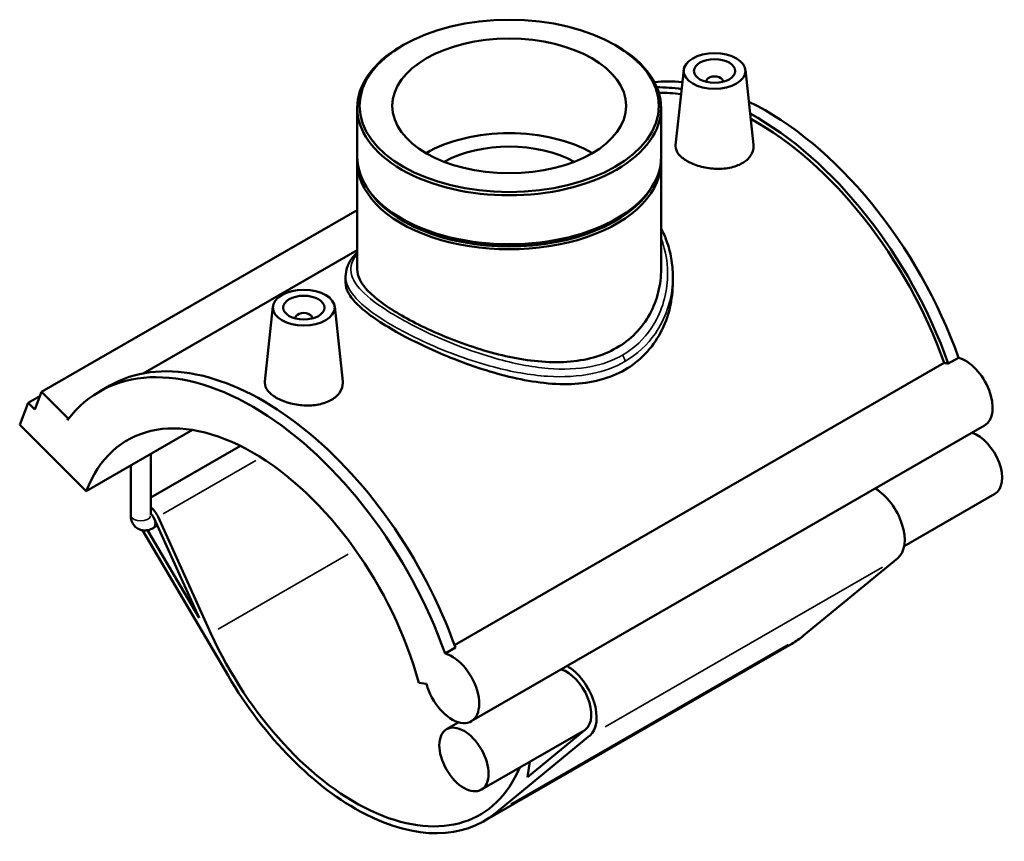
# Model space of a CAD drawing. Header units: inches. Extents: x -0.9 to 57, y -1.4 to 46.3.
# Tile 7 of 7: x 47.6 to 57, y 38.5 to 46.3. Entities that reach past the tile are written whole.
import ezdxf

# ---------------------------------------------------------------- set-up
doc = ezdxf.new("R2010")
doc.units = ezdxf.units.IN
doc.header["$MEASUREMENT"] = 0
doc.layers.add('Visible (ANSI)', color=7, linetype='Continuous', lineweight=50)
doc.layers.add('Visible Narrow (ANSI)', color=7, linetype='Continuous', lineweight=35)

msp = doc.modelspace()

# ---------------------------------------------------------------- linework, layer by layer
at = {"layer": 'Visible (ANSI)'}
for p, q in [((51.2531, 46.0778), (51.2373, 46.0686)), ((53.2798, 46.0778), (53.2956, 46.0686)), ((53.9318, 45.8418), (53.855, 45.1253)), ((54.5213, 45.8418), (54.5978, 45.1277)), ((54.1478, 45.7348), (54.1478, 45.7274)), ((54.3053, 45.7348), (54.3053, 45.7274)), ((50.8166, 45.4805), (50.8166, 45.0134)), ((53.7163, 45.4805), (53.7163, 45.0134)), ((50.8166, 44.9651), (50.8166, 43.9394)), ((53.7163, 44.9651), (53.7163, 43.9394)), ((50.8166, 44.5048), (47.8041, 42.77)), ((51.2513, 44.4172), (51.2373, 44.4253)), ((53.2816, 44.4172), (53.2956, 44.4253)), ((50.8166, 44.1235), (48.773, 42.9466)), ((50.7051, 43.8712), (50.7051, 43.8136)), ((53.8278, 43.8712), (53.8278, 43.8136)), ((50.0116, 43.5843), (49.9348, 42.8678)), ((50.6011, 43.5843), (50.6776, 42.8702)), ((50.2276, 43.4699), (50.2276, 43.4773)), ((50.3851, 43.4699), (50.3851, 43.4773)), ((51.744, 40.3546), (56.4182, 43.0463)), ((56.4569, 43.0396), (56.5549, 43.096)), ((47.7394, 42.6018), (47.8041, 42.77)), ((47.8041, 42.77), (48.0579, 42.517)), ((48.3578, 42.7737), (48.4558, 42.8301)), ((47.5951, 42.4548), (47.6759, 42.6651)), ((47.7887, 42.73), (47.6759, 42.6651)), ((47.6759, 42.6651), (47.7394, 42.6018)), ((48.0579, 42.517), (48.0517, 42.5008)), ((48.0695, 42.5237), (48.0579, 42.517)), ((48.2297, 41.8223), (47.5951, 42.4548)), ((48.2297, 41.8223), (49.245, 42.4069)), ((56.8038, 42.4493), (51.9036, 39.6274)), ((49.7023, 42.2543), (48.846, 41.7612)), ((48.846, 41.5934), (48.846, 42.1772)), ((48.655, 41.5934), (48.655, 42.0672)), ((56.901, 41.7969), (56.036, 41.2988)), ((48.8747, 41.5668), (49.307, 40.6151)), ((49.4204, 40.4664), (48.916, 41.5769)), ((48.7683, 41.4499), (49.5832, 40.0633)), ((49.307, 40.6151), (48.8158, 41.4509)), ((48.9079, 41.4938), (48.8674, 41.4704)), ((55.9752, 41.1833), (55.0764, 40.445)), ((51.6546, 40.2741), (51.7526, 40.3306)), ((54.9639, 40.3671), (52.0237, 38.674)), ((51.4029, 39.995), (51.4762, 39.9836)), ((51.7845, 39.6178), (51.6689, 39.5513)), ((52.9888, 39.544), (52.0007, 38.9751)), ((52.1362, 38.7519), (53.035, 39.4902)), ((52.996, 39.55), (52.4419, 39.0948)), ((52.4419, 39.0948), (52.4647, 39.2422))]:
    msp.add_line(p, q, dxfattribs=at)
for centre, major_axis, ratio in [((52.2665, 45.4987), (-1.4276, 0), 0.575862), ((52.2665, 45.4987), (1.1153, 0), 0.575862), ((54.2266, 45.8313), (-0.2953, 0), 0.575862), ((54.2266, 45.8313), (0.1969, 0), 0.575862), ((50.3064, 43.5738), (0.2953, 0), 0.575862), ((50.3064, 43.5738), (0.1969, 0), 0.575862), ((51.8348, 39.2632), (-0.1659, 0.2881), 0.578093)]:
    msp.add_ellipse(centre, major_axis=major_axis, ratio=ratio, dxfattribs=at)
for centre, major_axis, ratio, start_param, end_param in [((52.2665, 45.4805), (-1.4499, 0), 0.575862, 5.50164, 10.206324), ((54.2266, 45.7348), (-0.0787, 0), 0.575862, 2.972903, 6.451874), ((54.7166, 43.0628), (-1.4585, 2.5327), 0.578093, 5.895694, 6.040159), ((54.6186, 43.0064), (-1.4585, 2.5327), 0.578093, 5.848549, 5.973224), ((54.6186, 43.0064), (-1.4299, 2.4831), 0.578093, 5.85861, 5.973054), ((54.7166, 43.0628), (-1.4585, 2.5327), 0.578093, 4.403461, 5.578578), ((54.6186, 43.0064), (1.4585, -2.5327), 0.578093, 1.261868, 2.38361), ((54.6186, 43.0064), (-1.4299, 2.4831), 0.578093, 4.406283, 5.523077), ((52.2665, 44.5962), (1.1153, 0), 0.575862, 0.779143, 2.362449), ((52.2665, 44.5962), (0.8922, 0), 0.575862, 0.801261, 2.340332), ((52.2665, 45.0134), (1.4499, 0), 0.575862, 3.141593, 6.283185), ((52.2665, 44.9651), (-1.4499, 0), 0.575862, 6.254268, 9.453695), ((52.2665, 44.9812), (-1.4302, 0), 0.575862, 0.341681, 2.799911), ((52.2665, 44.9973), (-1.4302, 0), 0.575862, 0.781546, 2.360047), ((50.3064, 43.4773), (-0.0787, 0), 0.575862, 2.972903, 6.451874), ((49.8163, 40.241), (-1.4585, 2.5327), 0.578093, 4.403461, 6.523097), ((49.9143, 40.2974), (-1.4585, 2.5327), 0.578093, 4.403461, 6.283185), ((56.5225, 42.7112), (-0.1833, 0.3183), 0.578093, 5.755193, 5.912933), ((56.6205, 42.7676), (0.1833, -0.3183), 0.578093, 0, 2.6136), ((49.8163, 40.241), (-1.1916, 2.0692), 0.578093, 4.27799, 6.721451), ((56.7351, 42.085), (0.1659, -0.2881), 0.578093, 0, 2.579834), ((55.755, 41.5207), (0.2017, -0.3502), 0.578093, 0.096056, 2.341012), ((48.8197, 41.5532), (-0.0834, 0.1448), 0.578093, 4.547066, 5.275437), ((48.8197, 41.5532), (0.0477, -0.0828), 0.578093, 1.405474, 1.958351), ((50.7964, 40.8053), (1.1916, -2.0692), 0.578093, 4.547066, 6.696116), ((53.7365, 42.4985), (1.2273, -2.1313), 0.578093, 0, 0.096056), ((51.7203, 39.9458), (0.1833, -0.3183), 0.578093, 4.27799, 8.896785), ((52.8149, 39.8275), (0.2017, -0.3502), 0.578093, 0.096056, 2.341012), ((50.7964, 40.8053), (1.2273, -2.1313), 0.578093, 4.727678, 6.379241), ((52.8149, 39.8275), (0.1659, -0.2881), 0.578093, 0.096056, 2.579834)]:
    msp.add_ellipse(centre, major_axis=major_axis, ratio=ratio, start_param=start_param, end_param=end_param, dxfattribs=at)
for points, knots in [([(54.4904, 44.9513), (54.4573, 44.9322), (54.4154, 44.9168), (54.3236, 44.8989), (54.2737, 44.8964), (54.1803, 44.9016), (54.1306, 44.9098), (54.0391, 44.9355), (53.9972, 44.9531), (53.9311, 44.9911), (53.9024, 45.0142), (53.8642, 45.0632), (53.8547, 45.0892), (53.8544, 45.1174), (53.8546, 45.1213), (53.855, 45.1253)], [0, 0, 0, 0, 0.356714, 0.356714, 0.713428, 0.713428, 1.069667, 1.069667, 1.425905, 1.425905, 1.782144, 1.782144, 2.138382, 2.138382, 2.195164, 2.195164, 2.195164, 2.195164]), ([(54.5978, 45.1277), (54.5983, 45.1228), (54.5986, 45.1179), (54.5989, 45.0836), (54.5898, 45.0522), (54.5521, 44.9956), (54.5235, 44.9703), (54.4904, 44.9513)], [4.9313421, 4.9313421, 4.9313421, 4.9313421, 4.9901922, 4.9901922, 5.3469064, 5.3469064, 5.7036205, 5.7036205, 5.7036205, 5.7036205]), ([(53.7163, 44.3294), (53.7364, 44.2914), (53.7537, 44.2522), (53.7882, 44.1576), (53.8031, 44.1014), (53.8229, 43.9872), (53.8278, 43.9293), (53.8278, 43.8712)], [32.137832, 32.137832, 32.137832, 32.137832, 32.534378, 32.534378, 33.073122, 33.073122, 33.611866, 33.611866, 33.611866, 33.611866]), ([(50.7051, 43.8712), (50.7051, 43.9016), (50.7107, 43.9318), (50.7329, 43.9928), (50.7504, 44.0232), (50.7856, 44.07), (50.8003, 44.087), (50.8166, 44.104)], [21.388061, 21.388061, 21.388061, 21.388061, 21.893181, 21.893181, 22.454124, 22.454124, 22.7861, 22.7861, 22.7861, 22.7861]), ([(53.7163, 43.9394), (53.7163, 43.8686), (53.7078, 43.795), (53.6718, 43.65), (53.6444, 43.5786), (53.5711, 43.4452), (53.5253, 43.3833), (53.4184, 43.2745), (53.3573, 43.2278), (53.226, 43.1522), (53.1521, 43.1212), (52.9922, 43.0763), (52.9062, 43.0623), (52.7277, 43.0507), (52.6351, 43.053), (52.4494, 43.0704), (52.3564, 43.0855), (52.1768, 43.1235), (52.0837, 43.1479), (51.898, 43.2048), (51.8053, 43.2375), (51.6266, 43.3075), (51.5405, 43.345), (51.3806, 43.4213), (51.3068, 43.46), (51.1757, 43.5355), (51.1147, 43.5744), (51.0078, 43.6518), (50.9618, 43.6903), (50.8885, 43.7654), (50.861, 43.802), (50.825, 43.8727), (50.8166, 43.9068), (50.8166, 43.9394)], [8.479682, 8.479682, 8.479682, 8.479682, 9.187458, 9.187458, 9.895234, 9.895234, 10.60301, 10.60301, 11.310786, 11.310786, 12.018562, 12.018562, 12.726338, 12.726338, 13.434114, 13.434114, 14.14189, 14.14189, 14.847963, 14.847963, 15.554035, 15.554035, 16.260107, 16.260107, 16.966179, 16.966179, 17.672251, 17.672251, 18.378323, 18.378323, 19.084395, 19.084395, 19.790468, 19.790468, 19.790468, 19.790468]), ([(53.3705, 42.9803), (53.2993, 42.9393), (53.2194, 42.9067), (53.0467, 42.8613), (52.954, 42.8486), (52.7619, 42.8414), (52.6624, 42.8469), (52.463, 42.8718), (52.363, 42.8911), (52.1703, 42.9376), (52.0705, 42.9666), (51.8709, 43.0329), (51.7711, 43.0702), (51.5787, 43.1494), (51.4858, 43.1912), (51.3131, 43.2755), (51.2333, 43.3178), (51.0915, 43.3995), (51.0256, 43.441), (50.9103, 43.5227), (50.8609, 43.5627), (50.7821, 43.6398), (50.7526, 43.6769), (50.7141, 43.7476), (50.7051, 43.7814), (50.7051, 43.8136)], [0, 0, 0, 0, 0.767202, 0.767202, 1.534404, 1.534404, 2.301606, 2.301606, 3.068807, 3.068807, 3.832893, 3.832893, 4.596978, 4.596978, 5.361064, 5.361064, 6.125149, 6.125149, 6.889235, 6.889235, 7.65332, 7.65332, 8.417405, 8.417405, 9.181491, 9.181491, 9.181491, 9.181491]), ([(53.8278, 43.8136), (53.8278, 43.7347), (53.8188, 43.6526), (53.7802, 43.4906), (53.7508, 43.4108), (53.6721, 43.2621), (53.6229, 43.1931), (53.5077, 43.0727), (53.4417, 43.0213), (53.3705, 42.9803)], [21.431789, 21.431789, 21.431789, 21.431789, 22.198991, 22.198991, 22.966193, 22.966193, 23.733395, 23.733395, 24.500597, 24.500597, 24.500597, 24.500597]), ([(50.5702, 42.6938), (50.5371, 42.6747), (50.4952, 42.6593), (50.4034, 42.6414), (50.3535, 42.6389), (50.2601, 42.6441), (50.2104, 42.6523), (50.1189, 42.678), (50.077, 42.6956), (50.0109, 42.7337), (49.9822, 42.7567), (49.944, 42.8057), (49.9345, 42.8317), (49.9342, 42.8599), (49.9344, 42.8638), (49.9348, 42.8678)], [2.85181, 2.85181, 2.85181, 2.85181, 3.208524, 3.208524, 3.565239, 3.565239, 3.921477, 3.921477, 4.277715, 4.277715, 4.633954, 4.633954, 4.990192, 4.990192, 5.046974, 5.046974, 5.046974, 5.046974]), ([(50.6776, 42.8702), (50.6781, 42.8653), (50.6784, 42.8604), (50.6787, 42.8261), (50.6696, 42.7947), (50.6319, 42.7381), (50.6033, 42.7129), (50.5702, 42.6938)], [7.7831524, 7.7831524, 7.7831524, 7.7831524, 7.8420025, 7.8420025, 8.1987166, 8.1987166, 8.5554308, 8.5554308, 8.5554308, 8.5554308]), ([(48.655, 41.5934), (48.655, 41.5763), (48.6572, 41.5585), (48.6688, 41.5239), (48.6776, 41.5071), (48.7006, 41.481), (48.713, 41.471), (48.7396, 41.4568), (48.7535, 41.4523), (48.782, 41.4476), (48.7965, 41.4479), (48.8265, 41.4524), (48.8413, 41.4574), (48.8591, 41.4659), (48.8633, 41.4681), (48.8674, 41.4704)], [1.570796, 1.570796, 1.570796, 1.570796, 1.884956, 1.884956, 2.165302, 2.165302, 2.376675, 2.376675, 2.573433, 2.573433, 2.788404, 2.788404, 3.055322, 3.055322, 3.141593, 3.141593, 3.141593, 3.141593])]:
    msp.add_open_spline(points, degree=3, knots=knots, dxfattribs=at)
at = {"layer": 'Visible Narrow (ANSI)'}
for p, q in [((49.85, 42.1148), (48.9652, 41.6052)), ((50.7311, 41.2212), (49.4894, 40.5061)), ((55.8282, 41.0986), (53.182, 39.5748)), ((54.9294, 40.3604), (52.2832, 38.8366))]:
    msp.add_line(p, q, dxfattribs=at)
for centre, major_axis, ratio, start_param, end_param in [((53.3232, 43.0876), (-0.0334, 0.058), 0.578093, 3.980529, 4.909411), ((48.7505, 41.5934), (0.0955, 0), 0.575862, 3.298672, 6.126106), ((48.8197, 41.5532), (0.0477, -0.0828), 0.578093, 0.070274, 1.3352)]:
    msp.add_ellipse(centre, major_axis=major_axis, ratio=ratio, start_param=start_param, end_param=end_param, dxfattribs=at)
for points, knots in [([(53.7163, 44.2381), (53.7641, 44.1128), (53.7842, 43.9776), (53.7674, 43.6794), (53.7164, 43.5168), (53.5545, 43.275), (53.4606, 43.1857), (53.3475, 43.1206)], [32.524562, 32.524562, 32.524562, 32.524562, 33.835412, 33.835412, 35.445452, 35.445452, 36.671431, 36.671431, 36.671431, 36.671431]), ([(53.3475, 43.1206), (53.2588, 43.0695), (53.1587, 43.0333), (52.9217, 42.9861), (52.7818, 42.9818), (52.4751, 43.0074), (52.3068, 43.0417), (51.9239, 43.1499), (51.7095, 43.2326), (51.3754, 43.387), (51.2464, 43.4556), (51.0184, 43.5959), (50.924, 43.6671), (50.8002, 43.7951), (50.7659, 43.8528), (50.7475, 43.9691), (50.7674, 44.0276), (50.8166, 44.0888)], [12.22381, 12.22381, 12.22381, 12.22381, 13.185223, 13.185223, 14.346203, 14.346203, 15.659921, 15.659921, 17.360074, 17.360074, 18.599269, 18.599269, 19.959329, 19.959329, 21.212638, 21.212638, 22.567287, 22.567287, 22.567287, 22.567287]), ([(50.7051, 43.8712), (50.7051, 43.8629), (50.7056, 43.8546), (50.7139, 43.7865), (50.7474, 43.7253), (50.8715, 43.5908), (50.9673, 43.5168), (51.1997, 43.3729), (51.3318, 43.3033), (51.6745, 43.1483), (51.8953, 43.0667), (52.2903, 42.9622), (52.4642, 42.9301), (52.782, 42.9094), (52.9271, 42.9163), (53.1735, 42.9684), (53.2779, 43.007), (53.3705, 43.0604)], [-21.388061, -21.388061, -21.388061, -21.388061, -21.212638, -21.212638, -19.959329, -19.959329, -18.599269, -18.599269, -17.360074, -17.360074, -15.659921, -15.659921, -14.346203, -14.346203, -13.185223, -13.185223, -12.22381, -12.22381, -12.22381, -12.22381]), ([(53.3705, 43.0604), (53.4887, 43.1284), (53.5873, 43.2205), (53.7584, 43.4685), (53.8134, 43.6342), (53.827, 43.8247), (53.8278, 43.848), (53.8278, 43.8712)], [-36.671431, -36.671431, -36.671431, -36.671431, -35.445452, -35.445452, -33.835412, -33.835412, -33.611866, -33.611866, -33.611866, -33.611866])]:
    msp.add_open_spline(points, degree=3, knots=knots, dxfattribs=at)

doc.saveas('drawing.dxf')
